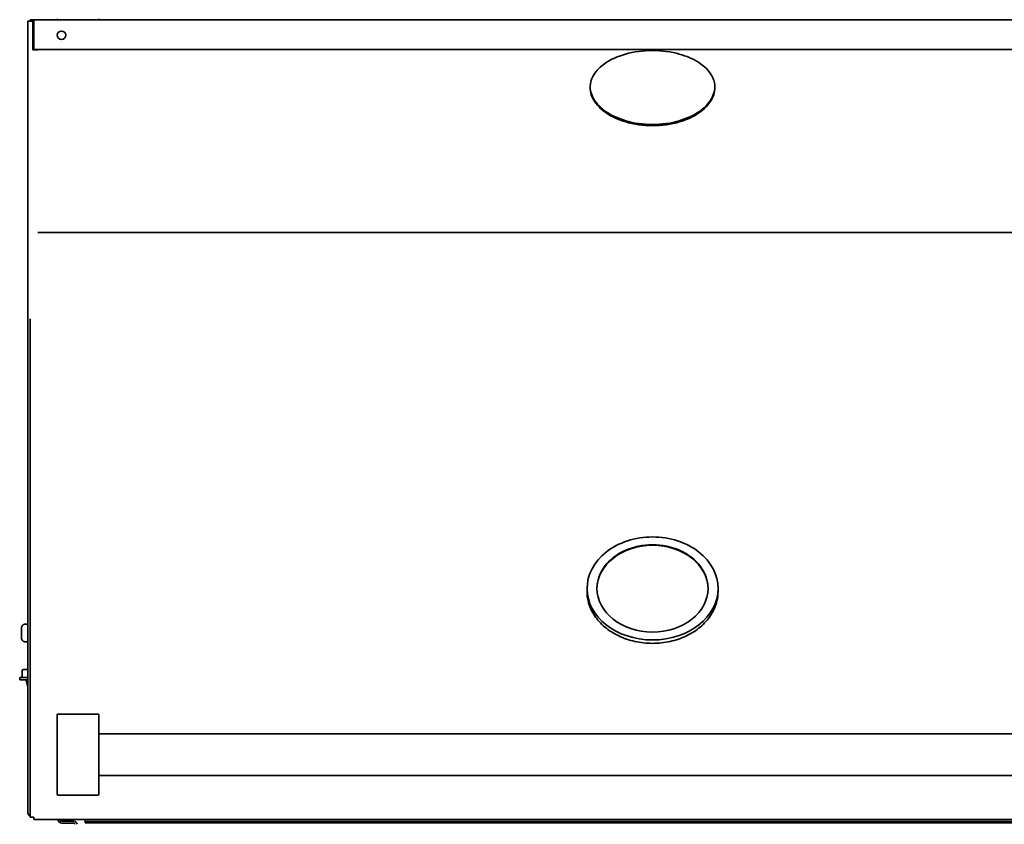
# Model space of a CAD drawing. Extents: x -11 to 97, y -18 to 91.
# Tile 4 of 9: x 2 to 25, y 17 to 37. Entities that reach past the tile are written whole.
import ezdxf

# ---------------------------------------------------------------- set-up
doc = ezdxf.new("R2010")
doc.units = 0
doc.header["$MEASUREMENT"] = 0

msp = doc.modelspace()

# ---------------------------------------------------------------- linework, layer by layer
at = {"color": 7, "lineweight": 35}
for p, q in [((1.980699, 36.75285), (2.040499, 36.75285)), ((1.980699, 25.081347), (1.980699, 36.75285)), ((2.040499, 36.788352), (2.124999, 36.788352)), ((2.040499, 36.752451), (2.040499, 36.788352)), ((2.040499, 36.752451), (2.124999, 36.752451)), ((2.102999, 36.065354), (2.102999, 36.752451)), ((2.124999, 36.788352), (31.875, 36.788352)), ((2.124999, 36.788352), (2.124999, 36.732454)), ((2.124999, 36.1255), (2.124999, 36.732454)), ((2.102999, 36.065354), (2.225299, 36.065354)), ((2.124999, 36.069603), (2.124999, 36.1255)), ((31.875, 36.069603), (2.124999, 36.069603)), ((15.5, 35.1609), (15.5, 35.160174)), ((18.499999, 35.160861), (18.499999, 35.160174)), ((1.980699, 29.571536), (1.980699, 31.624412)), ((31.774703, 31.671246), (2.225302, 31.671246)), ((2.040499, 29.431664), (2.040499, 29.596387)), ((1.980699, 29.571536), (1.980699, 29.359056)), ((1.980699, 21.136213), (1.980699, 29.359056)), ((2.040499, 29.359056), (2.040499, 29.571536)), ((2.040499, 21.136213), (2.040499, 29.359056)), ((1.980699, 25.081347), (1.980712, 25.081934)), ((1.980699, 24.491531), (1.980699, 25.081347)), ((1.980699, 24.491531), (1.980699, 24.45529)), ((1.980699, 23.916825), (1.980699, 24.455295)), ((1.980699, 23.916825), (1.980699, 23.561721)), ((1.980699, 21.268832), (1.980699, 23.561721)), ((15.424999, 23.048526), (15.424999, 23.119673)), ((18.575, 23.048526), (18.575, 23.119673)), ((1.980699, 22.262407), (1.920699, 22.262407)), ((1.980699, 21.852294), (1.980699, 22.262407)), ((1.830699, 22.172407), (1.830699, 21.935581)), ((1.830699, 21.935581), (1.830699, 21.926406)), ((1.980699, 21.836406), (1.920699, 21.836406)), ((1.980699, 21.836406), (1.980699, 21.852294)), ((1.847099, 21.139149), (1.847099, 20.983149)), ((1.980438, 21.170147), (1.878099, 21.170147)), ((1.980699, 21.268548), (1.980699, 21.268832)), ((1.980699, 21.136213), (1.980699, 20.567889)), ((2.040499, 20.567889), (2.040499, 21.136213)), ((2.040499, 21.093075), (2.040499, 21.136088)), ((2.040499, 20.504898), (2.040499, 21.093075)), ((1.980576, 20.983149), (1.785247, 20.983149)), ((1.785247, 20.923349), (1.785247, 20.983149)), ((1.785247, 20.923349), (1.980699, 20.923349)), ((1.937098, 20.913151), (1.980699, 20.913151)), ((1.980699, 20.750432), (1.937098, 20.913151)), ((1.980699, 20.567889), (1.980699, 17.750458)), ((2.040499, 20.567889), (2.040499, 17.750458)), ((2.040499, 17.620463), (2.040499, 20.504898)), ((2.687499, 19.72346), (2.687499, 20.081775)), ((3.667499, 20.102066), (2.707499, 20.102066)), ((3.687499, 20.081775), (3.687499, 19.72346)), ((2.687499, 19.72346), (2.687499, 18.53067)), ((3.687499, 18.53067), (3.687499, 19.72346)), ((3.687499, 19.627063), (30.3125, 19.627063)), ((2.687499, 18.17235), (2.687499, 18.53067)), ((3.687499, 18.627062), (30.3125, 18.627062)), ((3.687499, 18.53067), (3.687499, 18.17235)), ((2.687499, 18.171562), (2.687499, 18.17235)), ((3.667499, 18.152065), (2.707499, 18.152065)), ((3.667499, 18.151565), (2.707499, 18.151565)), ((3.687499, 18.172341), (3.687499, 18.171562)), ((2.040499, 17.620463), (2.124999, 17.620463)), ((2.124999, 17.620463), (2.124999, 17.564565)), ((31.875, 17.564565), (2.124999, 17.564565)), ((2.770272, 17.533168), (2.742443, 17.494057)), ((3.076763, 17.524277), (2.798099, 17.524277)), ((3.360599, 17.56456), (3.360599, 17.520331)), ((5.798099, 17.520331), (3.360599, 17.520331)), ((3.360599, 17.520331), (3.360599, 17.484335)), ((5.798099, 17.520331), (28.201899, 17.520331)), ((5.798099, 17.520331), (5.798099, 17.484335)), ((3.076763, 17.47628), (2.798099, 17.47628)), ((5.798099, 17.484335), (3.360599, 17.484335)), ((5.798099, 17.484335), (28.201899, 17.484335))]:
    msp.add_line(p, q, dxfattribs=at)
for points in [[(16.999989, 36.047519), (16.916211, 36.046193), (16.832933, 36.042204), (16.750206, 36.035514), (16.668084, 36.026075), (16.586621, 36.013873), (16.505873, 35.998879), (16.425892, 35.981078)], [(17.574125, 35.981073), (17.494126, 35.998874), (17.413369, 36.013868), (17.331905, 36.026075), (17.249786, 36.035514), (17.167063, 36.042214), (17.083788, 36.046203), (17.000012, 36.047519)], [(15.939233, 35.790869), (15.9107, 35.773654), (15.882889, 35.755944), (15.846972, 35.731554), (15.812439, 35.706256), (15.779347, 35.680049), (15.74162, 35.647384), (15.706148, 35.613386), (15.673022, 35.578063), (15.642327, 35.541418), (15.614143, 35.503461)], [(16.425873, 35.981073), (16.350697, 35.961537), (16.277211, 35.939564), (16.20553, 35.915083), (16.169995, 35.901722), (16.134968, 35.887694), (16.101254, 35.873339), (16.068056, 35.858339), (16.02411, 35.837059), (15.981162, 35.814577), (15.939246, 35.790874)], [(18.385858, 35.503451), (18.357662, 35.541413), (18.326961, 35.578068), (18.293835, 35.613396), (18.258367, 35.647393), (18.220645, 35.680059), (18.187559, 35.706266), (18.153029, 35.731559), (18.117115, 35.755949), (18.089304, 35.773659), (18.06077, 35.790869)], [(18.499999, 35.160174), (18.498846, 35.196209), (18.495369, 35.23196), (18.489567, 35.267384), (18.481451, 35.302448), (18.471039, 35.337114), (18.460628, 35.365675), (18.448667, 35.393924), (18.435176, 35.421837), (18.424252, 35.442229), (18.412524, 35.462428), (18.399603, 35.483045), (18.38586, 35.503446)], [(16.425901, 34.340414), (16.505808, 34.321421), (16.586515, 34.305393), (16.667962, 34.292321), (16.750092, 34.2822), (16.832847, 34.27501), (16.916167, 34.270719), (16.999995, 34.269301)], [(17.000021, 34.269301), (17.083848, 34.270728), (17.16717, 34.275015), (17.249926, 34.282205), (17.332058, 34.292321), (17.413505, 34.305389), (17.49421, 34.321421), (17.574113, 34.340419)], [(16.425901, 34.312295), (16.505809, 34.293311), (16.586516, 34.277293), (16.667965, 34.264231), (16.750094, 34.254114), (16.83285, 34.246929), (16.91617, 34.242643), (16.999996, 34.241225)], [(17.000021, 34.241225), (17.083848, 34.242652), (17.16717, 34.246934), (17.249926, 34.254119), (17.332057, 34.264231), (17.413505, 34.277288), (17.494211, 34.293311), (17.574116, 34.312295)], [(17, 21.800424), (16.946593, 21.80114), (16.893246, 21.803288), (16.840021, 21.806869), (16.786977, 21.811872), (16.734175, 21.818297), (16.681672, 21.826136), (16.629531, 21.835382), (16.577809, 21.846023), (16.526567, 21.858047), (16.475861, 21.871446), (16.425749, 21.886195), (16.37629, 21.902295), (16.327536, 21.919712), (16.279547, 21.938441), (16.232377, 21.958452), (16.18608, 21.979728), (16.139797, 22.00272), (16.094533, 22.026975), (16.052079, 22.051437), (16.010662, 22.077014), (15.969505, 22.104249), (15.929526, 22.1326), (15.890772, 22.162021), (15.853287, 22.192496), (15.817117, 22.223984), (15.782306, 22.256453), (15.748895, 22.289864), (15.716928, 22.324188), (15.686439, 22.359381), (15.65747, 22.395406), (15.630057, 22.432225), (15.604235, 22.469792), (15.587061, 22.496614), (15.5707, 22.523768), (15.555164, 22.551243), (15.528673, 22.602763), (15.508574, 22.646967), (15.492051, 22.687866), (15.477305, 22.729216), (15.464354, 22.77097), (15.451974, 22.818274), (15.440787, 22.872057), (15.432566, 22.926191), (15.428743, 22.962428), (15.425935, 23.00545), (15.424999, 23.048526)], [(17, 21.800424), (17.053405, 21.80114), (17.106752, 21.803288), (17.159977, 21.806869), (17.213022, 21.811872), (17.265824, 21.818297), (17.318325, 21.826136), (17.370467, 21.835382), (17.422189, 21.846023), (17.47343, 21.858047), (17.524138, 21.871446), (17.574249, 21.886195), (17.623709, 21.902295), (17.672462, 21.919712), (17.720451, 21.938441), (17.767621, 21.958452), (17.813918, 21.979728), (17.860201, 22.00272), (17.905466, 22.026975), (17.947919, 22.051437), (17.989336, 22.077014), (18.030493, 22.104249), (18.070472, 22.1326), (18.109227, 22.162021), (18.146711, 22.192496), (18.182881, 22.223984), (18.217692, 22.256453), (18.251102, 22.289864), (18.283071, 22.324188), (18.31356, 22.359381), (18.342528, 22.395406), (18.369941, 22.432225), (18.395763, 22.469792), (18.412937, 22.496614), (18.429297, 22.523768), (18.444834, 22.551243), (18.471325, 22.602763), (18.491424, 22.646967), (18.507946, 22.687866), (18.522695, 22.729216), (18.535644, 22.77097), (18.548024, 22.818274), (18.559211, 22.872057), (18.567433, 22.926191), (18.571256, 22.962428), (18.574063, 23.00545), (18.575, 23.048526)]]:
    msp.add_lwpolyline(points, dxfattribs=at)
msp.add_circle((2.790499, 36.413351), 0.1015, dxfattribs=at)
for centre, radius, start, end in [((2.707499, 36.808354), 0.02, 180.000005, 269.999997), ((3.667499, 36.808354), 0.02, 269.999997, 360), ((1.920699, 22.172407), 0.09, 90.000003, 180.000005), ((1.920699, 21.926406), 0.09, 179.999995, 269.999997), ((1.878099, 21.139149), 0.031, 90.000003, 179.999995), ((2.707666, 20.081938), 0.020146, 90.476873, 180.469161), ((3.667332, 20.081938), 0.020146, 359.531148, 89.523556), ((2.707499, 18.171562), 0.02, 180.000005, 269.999997), ((2.707666, 18.172187), 0.020146, 179.531154, 269.523558), ((3.667331, 18.172187), 0.020146, 270.476874, 0.469162), ((3.667499, 18.171562), 0.02, 269.999997, 360), ((2.102999, 17.750458), 0.1223, 180.000005, 239.266994), ((2.798099, 17.572279), 0.096, 184.743985, 269.999997), ((2.798099, 17.572279), 0.048, 189.24926, 269.999997), ((3.076763, 17.428279), 0.096, 14.022751, 90.000003), ((3.076763, 17.428279), 0.048, 28.987207, 90.000003)]:
    msp.add_arc(centre, radius, start, end, dxfattribs=at)
for centre, major_axis, ratio, start_param, end_param in [((-12.426958, 9.686882), (30.823965, 25.822367), 0.173719, 0.061856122, 0.127772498), ((210.211076, 8.723169), (194.706032, -26.511824), 0.052823, 3.114543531, 3.148799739), ((325.516002, 66.758024), (310.013111, 31.65473), 0.042315, 3.137279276, 3.164408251), ((325.55714, 66.81087), (310.054249, 31.679029), 0.042338, 3.138349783, 3.164401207), ((-17.074983, 38.630181), (35.572298, -3.496106), 0.124994, 6.215342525, 6.29226701), ((-17.072241, 38.599073), (35.569564, -3.493549), 0.124922, 6.215324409, 6.295425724), ((30.007713, 40.435339), (14.47817, 5.431792), 0.220941, 3.194945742, 3.311027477), ((30.007877, 40.403438), (14.478449, 5.428118), 0.220835, 3.195041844, 3.311123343), ((-0.762517, 42.262809), (19.23216, -7.261187), 0.191464, 6.136706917, 6.237401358), ((-0.762517, 42.229677), (19.232275, -7.256294), 0.191373, 6.136623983, 6.237318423), ((135.304013, 147.155473), (119.644497, 112.386167), 0.089815, 3.165826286, 3.198415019), ((135.304032, 147.056125), (119.645093, 112.314597), 0.089812, 3.165883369, 3.198472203), ((-10.04752, 60.522471), (28.401177, -25.738235), 0.18444, 6.162325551, 6.229939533), ((-10.04752, 60.477814), (28.401749, -25.721351), 0.184429, 6.162205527, 6.229819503), ((17, 23.119673), (1.575, 0), 0.785639, 1.570796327, 3.141592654), ((17, 23.119673), (1.335, 0), 0.785639, 0, 3.141592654), ((17, 23.107297), (1.335, 0), 0.785639, 0.005891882, 3.135698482), ((17, 23.119673), (1.575, 0), 0.785639, 0, 1.570796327), ((17, 23.119673), (1.575, 0), 0.785639, 3.141592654, 6.283185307), ((17, 23.119673), (1.335, 0), 0.785639, 3.141592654, 4.71238898), ((17, 23.119673), (1.335, 0), 0.785639, 4.71238898, 6.283185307)]:
    msp.add_ellipse(centre, major_axis=major_axis, ratio=ratio, start_param=start_param, end_param=end_param, dxfattribs=at)

doc.saveas('drawing.dxf')
